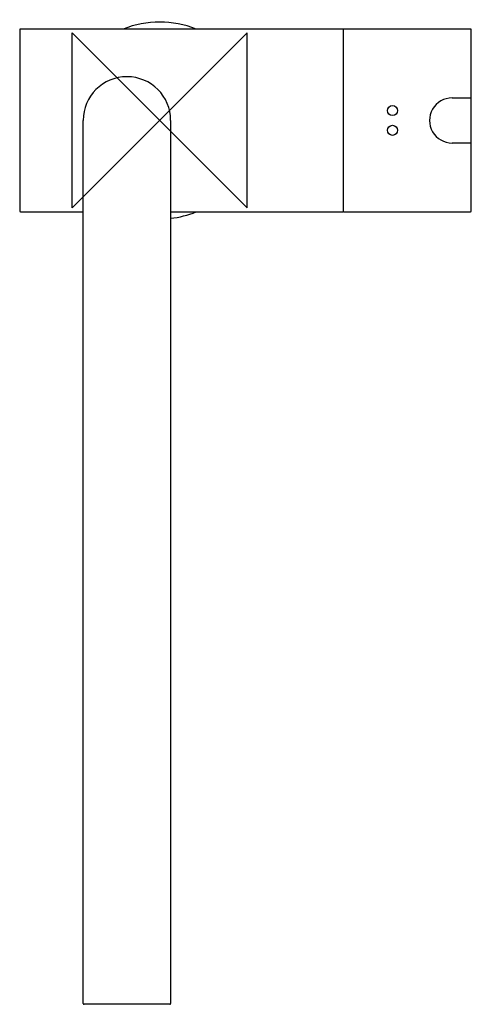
# Model space of a CAD drawing. Header units: millimetres. Extents: x -32 to 71, y -202 to 23.
import ezdxf

# ---------------------------------------------------------------- set-up
doc = ezdxf.new("R2010")
doc.units = ezdxf.units.MM
doc.header["$MEASUREMENT"] = 0
doc.layers.add('ORIGIN', color=6, linetype='Continuous')
doc.layers.add('PLANNING', color=1, linetype='Continuous')

# ---------------------------------------------------------------- blocks, each defined once
blk = doc.blocks.new('707110_T')
at = {"layer": 'ORIGIN'}
for p, q in [((20, 20), (-20, -20)), ((-20, -20), (-20, 20)), ((-20, 20), (20, -20)), ((20, -20), (20, 20))]:
    blk.add_line(p, q, dxfattribs=at)
at = {"layer": 'PLANNING'}
for p, q in [((-32, 20.7), (-32, -20.7)), ((41.8, 20.9), (-31.8, 20.9)), ((41.9, 20.7), (41.9, -20.7)), ((42.11, 20.9), (42.1, 20.9)), ((42.12, 20.9), (42.11, 20.9)), ((71, 20.9), (42.12, 20.9)), ((71.2, 5.15), (71.2, 20.7)), ((66.8, 5.15), (71.2, 5.15)), ((-17.5, -201.8), (-17.5, 0)), ((2.5, 0), (2.5, -201.8)), ((71.2, -5.15), (66.8, -5.15)), ((71.2, -20.7), (71.2, -5.15)), ((-31.8, -20.9), (-17.5, -20.9)), ((2.5, -20.9), (41.8, -20.9)), ((42.1, -20.9), (42.12, -20.9)), ((42.12, -20.9), (71, -20.9)), ((2.3, -202), (-17.3, -202))]:
    blk.add_line(p, q, dxfattribs=at)
blk.add_lwpolyline([(71.2, -5.15), (71.2, 5.15)], dxfattribs=at)
for centre in [(53.2, 2.25), (53.2, -2.25)]:
    blk.add_circle(centre, 1.15, dxfattribs=at)
for centre, radius, start, end in [((-31.8, 20.7), 0.2, 90, 180), ((0, 0), 22.5, 68.2623, 111.7377), ((41.8, 20.7), 0.2, 41.399, 90), ((42.1, 20.7), 0.2, 89.9998, 180), ((71, 20.7), 0.2, 360, 90), ((-7.5, 0), 10, 360, 180), ((66.8, 0), 5.15, 89.9944, 270.0056), ((71, -18.08), 0.2, 350.3815, 358.7548), ((-31.8, -20.7), 0.2, 180, 270), ((0, 0), 22.5, 276.3794, 291.7377), ((41.8, -20.7), 0.2, 270, 318.601), ((42.1, -20.7), 0.2, 180.1319, 269.8683), ((71, -20.7), 0.2, 270, 0), ((-17.3, -201.8), 0.2, 180, 270), ((2.3, -201.8), 0.2, 270, 360)]:
    blk.add_arc(centre, radius, start, end, dxfattribs=at)

msp = doc.modelspace()

# ---------------------------------------------------------------- block references
msp.add_blockref('707110_T', (0, 0))

doc.saveas('drawing.dxf')
